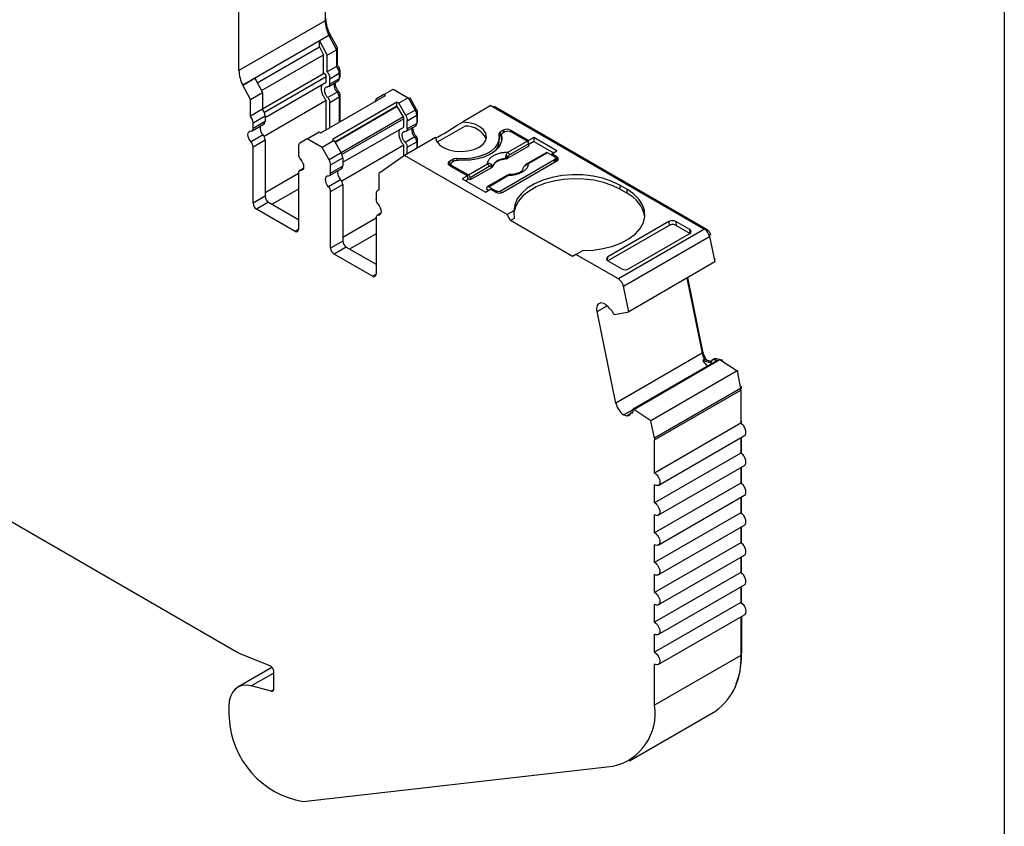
# Model space of a CAD drawing. Header units: millimetres. Extents: x 6 to 273, y 6 to 210.
# Tile 7 of 8: x 233 to 273, y 144 to 177. Entities that reach past the tile are written whole.
import ezdxf

# ---------------------------------------------------------------- set-up
doc = ezdxf.new("R2010")
doc.units = ezdxf.units.MM
doc.linetypes.add('SLD-Solid', pattern=[0])
doc.layers.add('TEXT', color=140, linetype='SLD-Solid', lineweight=25)

msp = doc.modelspace()

# ---------------------------------------------------------------- linework, layer by layer
for p, q in [((245.169, 181.965), (245.169, 176.639)), ((241.634, 174.598), (241.634, 179.924)), ((245.169, 176.639), (241.634, 174.598)), ((245.327, 176.033), (241.792, 173.992)), ((245.327, 176.031), (244.938, 175.806)), ((245.362, 176.107), (245.307, 176.075)), ((245.309, 176.071), (245.362, 176.101)), ((245.327, 176.031), (245.327, 176.033)), ((245.327, 176.031), (245.641, 175.448)), ((245.362, 176.101), (245.362, 176.107)), ((245.677, 175.519), (245.362, 176.101)), ((242.387, 174.09), (244.938, 175.563)), ((244.938, 175.563), (244.938, 175.806)), ((244.938, 175.806), (245.252, 175.224)), ((244.938, 175.563), (245.111, 175.242)), ((245.252, 175.224), (245.641, 175.448)), ((245.621, 175.486), (245.677, 175.519)), ((245.641, 175.448), (245.641, 174.763)), ((245.677, 174.809), (245.677, 175.519)), ((242.559, 173.769), (245.111, 175.242)), ((245.111, 174.473), (245.111, 175.242)), ((245.252, 174.538), (245.252, 175.224)), ((245.641, 174.763), (245.252, 174.538)), ((245.641, 174.789), (245.677, 174.809)), ((241.792, 173.99), (242.287, 174.276)), ((242.287, 174.276), (242.601, 173.693)), ((242.601, 173.024), (245.111, 174.473)), ((245.221, 174.342), (242.68, 172.875)), ((245.221, 174.114), (245.221, 174.342)), ((245.362, 174.26), (245.751, 174.485)), ((245.362, 174.033), (245.362, 174.26)), ((245.751, 174.257), (245.362, 174.033)), ((245.742, 174.561), (245.787, 174.587)), ((245.751, 174.485), (245.751, 174.257)), ((245.751, 174.339), (245.787, 174.359)), ((245.751, 174.305), (245.766, 174.313)), ((245.787, 174.359), (245.787, 174.587)), ((241.792, 173.992), (241.792, 173.99)), ((242.106, 173.407), (241.792, 173.99)), ((242.711, 172.665), (245.221, 174.114)), ((245.321, 173.941), (245.71, 174.165)), ((247.578, 173.604), (247.967, 173.829)), ((247.967, 173.829), (248.58, 173.475)), ((248.067, 173.771), (248.102, 173.792)), ((242.106, 173.407), (242.601, 173.693)), ((242.106, 172.722), (242.106, 173.407)), ((242.601, 173.693), (242.601, 173.008)), ((244.997, 172.033), (247.648, 173.564)), ((245.667, 173.707), (245.278, 173.483)), ((245.362, 173.284), (245.751, 173.509)), ((245.744, 173.71), (245.69, 173.679)), ((245.739, 173.583), (245.787, 173.611)), ((245.751, 173.509), (245.751, 172.468)), ((245.787, 172.489), (245.787, 173.611)), ((247.578, 173.604), (247.286, 173.436)), ((247.648, 173.564), (247.578, 173.604)), ((248.58, 173.475), (248.191, 173.25)), ((248.58, 173.475), (248.871, 172.97)), ((248.601, 173.439), (248.657, 173.471)), ((248.927, 173.002), (248.657, 173.471)), ((242.601, 173.008), (242.106, 172.722)), ((245.221, 173.366), (242.669, 171.893)), ((245.221, 172.162), (245.221, 173.366)), ((245.362, 172.244), (245.362, 173.284)), ((248.12, 173.291), (245.469, 171.76)), ((248.12, 173.128), (245.575, 171.658)), ((248.132, 173.121), (245.581, 171.648)), ((248.12, 173.128), (248.12, 173.291)), ((248.191, 173.25), (248.12, 173.291)), ((248.132, 173.121), (248.12, 173.128)), ((248.382, 172.688), (248.132, 173.121)), ((248.482, 172.746), (248.191, 173.25)), ((248.871, 172.97), (248.927, 173.002)), ((251.967, 173.153), (250.806, 172.482)), ((251.967, 173.153), (260.748, 168.083)), ((252.069, 173.094), (252.104, 173.114)), ((260.854, 168.063), (252.104, 173.114)), ((242.216, 172.444), (242.711, 172.729)), ((242.711, 172.729), (242.711, 172.502)), ((248.382, 172.688), (245.831, 171.215)), ((248.403, 172.618), (245.862, 171.151)), ((248.403, 172.277), (248.403, 172.618)), ((248.871, 172.97), (248.482, 172.746)), ((248.544, 172.536), (248.933, 172.761)), ((248.924, 172.837), (248.969, 172.863)), ((248.933, 172.761), (248.933, 172.42)), ((248.969, 172.522), (248.969, 172.863)), ((242.174, 172.124), (242.669, 172.41)), ((242.711, 172.502), (242.216, 172.216)), ((242.216, 172.216), (242.216, 172.444)), ((245.893, 170.828), (248.403, 172.277)), ((248.503, 172.104), (248.892, 172.329)), ((248.544, 172.196), (248.544, 172.536)), ((248.933, 172.42), (248.544, 172.196)), ((248.933, 172.502), (248.969, 172.522)), ((248.933, 172.468), (248.948, 172.476)), ((250.919, 172.312), (249.773, 171.65)), ((242.626, 171.952), (242.131, 171.666)), ((244.431, 171.788), (244.14, 171.62)), ((244.431, 171.788), (244.926, 172.074)), ((245.044, 171.434), (244.431, 171.788)), ((244.926, 172.074), (244.997, 172.033)), ((249.699, 171.843), (248.431, 171.112)), ((248.849, 171.87), (248.46, 171.646)), ((248.926, 171.873), (248.872, 171.842)), ((248.921, 171.746), (248.969, 171.774)), ((248.969, 171.422), (248.969, 171.774)), ((252.318, 171.673), (252.318, 171.836)), ((252.497, 172.153), (252.356, 172.071)), ((252.356, 172.071), (252.356, 171.908)), ((252.405, 171.936), (252.356, 171.908)), ((252.403, 171.948), (252.403, 171.785)), ((252.405, 171.769), (252.405, 171.932)), ((252.568, 172.091), (252.462, 172.03)), ((252.497, 172.153), (252.497, 172.05)), ((253.525, 171.722), (252.78, 172.153)), ((252.78, 172.153), (252.78, 172.091)), ((253.458, 171.7), (252.78, 172.091)), ((253.737, 171.845), (253.525, 171.722)), ((254.686, 171.297), (253.737, 171.845)), ((253.737, 171.845), (253.737, 171.681)), ((242.216, 171.468), (242.711, 171.753)), ((242.216, 169.147), (242.216, 171.468)), ((242.711, 171.753), (242.711, 169.433)), ((244.078, 171.482), (244.078, 171.141)), ((245.539, 171.72), (245.044, 171.434)), ((245.336, 170.929), (245.044, 171.434)), ((245.469, 171.76), (245.539, 171.72)), ((245.539, 171.72), (245.831, 171.215)), ((248.403, 171.529), (245.851, 170.056)), ((248.403, 171.092), (248.403, 171.529)), ((248.544, 171.447), (248.933, 171.672)), ((248.544, 171.177), (248.544, 171.447)), ((248.933, 171.672), (248.933, 171.401)), ((253.535, 171.492), (252.67, 170.993)), ((252.671, 171.246), (253.458, 171.7)), ((253.528, 171.585), (252.741, 171.13)), ((253.525, 171.598), (253.525, 171.722)), ((253.535, 171.492), (253.528, 171.585)), ((253.737, 171.681), (253.53, 171.562)), ((253.737, 171.681), (254.544, 171.216)), ((245.831, 171.215), (245.336, 170.929)), ((245.398, 170.72), (245.893, 171.006)), ((245.893, 171.006), (245.893, 170.665)), ((248.431, 171.112), (247.37, 170.368)), ((252.639, 168.683), (248.431, 171.112)), ((250.584, 170.981), (250.584, 170.918)), ((252.563, 170.976), (252.564, 170.961)), ((252.67, 170.993), (252.666, 171.058)), ((254.244, 171.222), (253.457, 170.768)), ((254.294, 171.217), (253.507, 170.763)), ((254.583, 171.05), (254.294, 171.217)), ((254.474, 171.175), (254.686, 171.297)), ((254.689, 171.05), (254.474, 171.175)), ((254.474, 171.175), (254.474, 171.114)), ((254.627, 170.851), (254.627, 170.989)), ((254.689, 170.887), (254.689, 171.05)), ((244.28, 170.578), (244.119, 170.484)), ((244.162, 170.494), (244.272, 170.557)), ((245.356, 170.288), (245.851, 170.573)), ((245.398, 170.379), (245.398, 170.72)), ((245.893, 170.665), (245.398, 170.379)), ((250.411, 170.948), (250.27, 170.867)), ((250.27, 170.867), (250.27, 170.703)), ((250.332, 170.739), (250.27, 170.703)), ((250.27, 170.703), (251.015, 170.273)), ((250.332, 170.765), (250.332, 170.668)), ((250.482, 170.887), (250.376, 170.826)), ((250.376, 170.703), (251.054, 170.312)), ((250.376, 170.642), (250.376, 170.703)), ((250.411, 170.948), (250.411, 170.846)), ((251.054, 170.312), (251.841, 170.767)), ((251.911, 170.651), (251.124, 170.197)), ((251.996, 170.604), (251.131, 170.104)), ((251.996, 170.604), (251.99, 170.667)), ((252.051, 170.665), (252.05, 170.68)), ((254.583, 170.928), (252.391, 169.663)), ((252.462, 169.601), (254.689, 170.887)), ((254.583, 170.826), (254.583, 170.928)), ((254.689, 170.887), (254.627, 170.923)), ((242.711, 169.596), (244.078, 170.385)), ((244.078, 170.393), (244.078, 168.073)), ((247.37, 170.368), (247.37, 169.683)), ((251.015, 170.273), (250.803, 170.151)), ((250.803, 170.151), (251.751, 169.603)), ((251.015, 170.273), (251.015, 170.11)), ((251.131, 170.104), (251.015, 170.171)), ((251.124, 170.197), (251.131, 170.104)), ((252.627, 170.289), (251.84, 169.834)), ((251.89, 169.829), (252.677, 170.284)), ((245.808, 170.115), (245.313, 169.829)), ((245.398, 169.631), (245.893, 169.916)), ((245.893, 169.916), (245.893, 167.596)), ((251.015, 170.11), (250.944, 170.069)), ((251.813, 169.71), (251.82, 169.795)), ((251.89, 169.829), (252.179, 169.663)), ((257.553, 169.724), (257.27, 169.887)), ((257.27, 169.887), (257.27, 169.724)), ((242.711, 169.433), (242.216, 169.147)), ((244.078, 169.732), (242.994, 169.106)), ((245.398, 167.31), (245.398, 169.631)), ((247.26, 169.532), (247.26, 169.304)), ((247.37, 169.697), (247.322, 169.669)), ((251.751, 169.603), (251.963, 169.726)), ((251.875, 169.675), (251.813, 169.71)), ((251.963, 169.726), (252.179, 169.601)), ((252.179, 169.663), (252.179, 169.601)), ((252.391, 169.576), (252.391, 169.663)), ((257.553, 169.56), (257.27, 169.724)), ((257.553, 169.724), (257.553, 169.56)), ((242.852, 169.188), (242.357, 168.902)), ((242.852, 169.188), (244.078, 168.481)), ((243.936, 167.991), (242.357, 168.902)), ((245.893, 167.759), (247.26, 168.548)), ((247.26, 168.556), (247.26, 166.236)), ((247.462, 168.741), (247.301, 168.648)), ((247.344, 168.657), (247.454, 168.72)), ((252.917, 168.844), (252.639, 168.683)), ((252.78, 168.438), (252.639, 168.683)), ((252.932, 168.525), (252.78, 168.438)), ((255.326, 166.968), (252.78, 168.438)), ((259.297, 168.241), (256.775, 166.785)), ((259.285, 168.397), (256.776, 166.948)), ((259.285, 168.397), (259.297, 168.241)), ((260.14, 168.067), (259.568, 168.397)), ((259.568, 168.397), (259.581, 168.241)), ((259.581, 168.241), (260.152, 167.911)), ((244.078, 168.072), (243.936, 167.991)), ((247.26, 167.895), (246.176, 167.269)), ((260.748, 168.083), (257.213, 166.042)), ((257.418, 165.742), (260.953, 167.783)), ((257.63, 166.455), (260.139, 167.903)), ((260.152, 167.912), (260.14, 168.067)), ((260.81, 168.037), (260.854, 168.063)), ((260.94, 167.833), (260.991, 167.863)), ((260.953, 167.783), (261.166, 166.741)), ((260.998, 167.83), (260.991, 167.863)), ((245.893, 167.596), (245.398, 167.31)), ((246.034, 167.351), (245.539, 167.065)), ((246.034, 167.351), (247.26, 166.644)), ((247.118, 166.154), (245.539, 167.065)), ((255.467, 167.05), (255.326, 166.968)), ((255.467, 167.05), (255.745, 167.211)), ((257.213, 166.042), (255.467, 167.05)), ((256.764, 166.791), (256.776, 166.948)), ((256.775, 166.785), (257.347, 166.455)), ((261.166, 166.741), (257.631, 164.7)), ((261.143, 166.857), (261.191, 166.884)), ((247.26, 166.236), (247.118, 166.154)), ((257.631, 164.7), (257.418, 165.742)), ((260.012, 166.075), (260.642, 162.993)), ((260.68, 163.073), (260.06, 166.102)), ((256.338, 164.708), (256.746, 164.944)), ((256.608, 165.038), (256.487, 165.07)), ((257.107, 160.952), (256.338, 164.708)), ((256.915, 164.786), (256.865, 164.799)), ((257.045, 164.582), (257.004, 164.593)), ((257.045, 164.582), (257.631, 164.7)), ((260.642, 162.993), (257.107, 160.952)), ((260.632, 163.045), (260.68, 163.073)), ((261.264, 162.704), (257.799, 160.703)), ((257.841, 160.692), (261.376, 162.733)), ((260.749, 162.732), (260.678, 162.691)), ((260.678, 162.691), (260.978, 162.611)), ((260.749, 162.732), (261.049, 162.652)), ((260.839, 162.713), (260.833, 162.709)), ((261.035, 162.66), (260.839, 162.713)), ((260.978, 162.611), (261.028, 162.639)), ((261.15, 162.765), (261.08, 162.724)), ((261.233, 162.772), (261.162, 162.731)), ((261.162, 162.731), (261.264, 162.704)), ((261.335, 162.744), (261.233, 162.772)), ((261.376, 162.733), (261.335, 162.744)), ((261.459, 162.716), (261.357, 162.744)), ((261.376, 162.733), (262.08, 162.27)), ((261.449, 162.685), (261.489, 162.708)), ((261.489, 162.708), (261.459, 162.716)), ((262.08, 162.27), (258.545, 160.229)), ((262.08, 162.27), (262.227, 161.554)), ((262.083, 162.258), (262.131, 162.286)), ((262.227, 161.554), (258.691, 159.513)), ((258.698, 159.445), (262.234, 161.486)), ((262.216, 161.605), (262.264, 161.633)), ((262.225, 161.563), (262.269, 161.588)), ((262.234, 161.486), (262.234, 160.122)), ((262.269, 161.54), (262.269, 161.588)), ((257.8, 160.678), (257.429, 160.464)), ((257.429, 160.464), (257.55, 160.432)), ((257.55, 160.432), (257.698, 160.517)), ((257.796, 160.597), (257.715, 160.55)), ((257.734, 160.552), (257.794, 160.587)), ((257.734, 160.552), (257.784, 160.539)), ((257.799, 160.703), (257.841, 160.692)), ((258.545, 160.229), (257.841, 160.692)), ((258.691, 159.513), (258.545, 160.229)), ((262.234, 160.122), (258.698, 158.081)), ((262.234, 160.203), (262.269, 160.224)), ((262.269, 160.093), (262.269, 160.224)), ((258.698, 158.081), (258.698, 159.445)), ((258.848, 157.576), (262.384, 159.617)), ((262.234, 159.53), (262.234, 158.897)), ((262.269, 158.868), (262.269, 159.551)), ((262.234, 158.897), (258.698, 156.856)), ((258.848, 156.351), (262.384, 158.392)), ((262.234, 158.305), (262.234, 157.672)), ((262.269, 157.644), (262.269, 158.326)), ((262.234, 157.672), (258.698, 155.631)), ((258.698, 156.856), (258.698, 157.591)), ((258.848, 155.126), (262.384, 157.167)), ((262.234, 157.081), (262.234, 156.447)), ((262.269, 156.419), (262.269, 157.101)), ((231.456, 156.57), (241.589, 150.721)), ((262.234, 156.447), (258.698, 154.406)), ((258.698, 155.631), (258.698, 156.366)), ((258.848, 153.901), (262.384, 155.942)), ((262.234, 155.856), (262.234, 155.222)), ((262.269, 155.194), (262.269, 155.876)), ((262.234, 155.222), (258.698, 153.181)), ((258.698, 154.406), (258.698, 155.141)), ((258.848, 152.677), (262.384, 154.718)), ((262.234, 154.631), (262.234, 153.998)), ((262.269, 153.969), (262.269, 154.651)), ((262.234, 153.998), (258.698, 151.957)), ((258.698, 153.181), (258.698, 153.916)), ((258.848, 151.452), (262.384, 153.493)), ((262.234, 153.406), (262.234, 152.773)), ((262.269, 152.744), (262.269, 153.427)), ((262.234, 152.773), (258.698, 150.732)), ((258.698, 151.957), (258.698, 152.691)), ((258.848, 150.227), (262.384, 152.268)), ((262.234, 152.181), (262.234, 150.6)), ((262.269, 152.202), (262.269, 150.702)), ((258.698, 150.732), (258.698, 151.467)), ((241.694, 150.669), (242.895, 150.184)), ((262.234, 150.6), (258.698, 148.559)), ((262.269, 150.702), (262.234, 150.682)), ((242.989, 150.106), (241.582, 149.294)), ((258.698, 148.559), (258.698, 150.242)), ((242.138, 149.344), (243.057, 149.874)), ((243.057, 149.929), (243.057, 149.223)), ((242.952, 149.126), (242.138, 149.344)), ((243.051, 149.182), (242.952, 149.126)), ((241.219, 148.491), (241.219, 148.246)), ((257.663, 146.27), (261.198, 148.311)), ((244.272, 144.604), (256.978, 146.049))]:
    msp.add_line(p, q)
at = {"flags": 128}
for points in [[(249.699, 171.843), (249.748, 171.691), (249.861, 171.551), (250.033, 171.433), (250.25, 171.343), (250.5, 171.288), (250.767, 171.271), (251.031, 171.293), (251.278, 171.354), (251.49, 171.448), (251.653, 171.571), (251.758, 171.713), (251.797, 171.866), (251.768, 172.019), (251.672, 172.164), (251.517, 172.289), (251.311, 172.388), (251.069, 172.454), (250.806, 172.482)], [(242.131, 171.666), (242.079, 171.734), (242.038, 171.81), (242.013, 171.889), (242.004, 171.964), (242.013, 172.029), (242.038, 172.078), (242.079, 172.108), (242.131, 172.115)], [(252.299, 171.971), (252.316, 171.79), (252.267, 171.612), (252.154, 171.443), (251.983, 171.291), (251.762, 171.163), (251.499, 171.065), (251.206, 171), (250.897, 170.971), (250.584, 170.981)], [(244.162, 170.943), (244.214, 170.875), (244.255, 170.799), (244.281, 170.72), (244.29, 170.645), (244.281, 170.58), (244.255, 170.53), (244.214, 170.501), (244.162, 170.494)], [(245.313, 169.829), (245.261, 169.897), (245.22, 169.973), (245.195, 170.052), (245.186, 170.127), (245.195, 170.192), (245.22, 170.242), (245.261, 170.271), (245.313, 170.278)], [(257.27, 169.887), (256.942, 170.047), (256.573, 170.173), (256.172, 170.261), (255.751, 170.309), (255.322, 170.316), (254.898, 170.281), (254.489, 170.206), (254.108, 170.092), (253.766, 169.943), (253.471, 169.763), (253.234, 169.556), (253.059, 169.33), (252.952, 169.09), (252.917, 168.844)], [(257.27, 169.724), (256.951, 169.88), (256.592, 170.004), (256.203, 170.092), (255.794, 170.143), (255.376, 170.154), (254.961, 170.126), (254.559, 170.058), (254.181, 169.954), (253.839, 169.816), (253.54, 169.647), (253.293, 169.452), (253.104, 169.236), (252.979, 169.006), (252.921, 168.767), (252.919, 168.738)], [(255.745, 167.211), (256.173, 167.231), (256.589, 167.293), (256.98, 167.393), (257.337, 167.531), (257.649, 167.701), (257.908, 167.898), (258.105, 168.118), (258.236, 168.354), (258.296, 168.599), (258.284, 168.847), (258.2, 169.09), (258.048, 169.321), (257.83, 169.535), (257.553, 169.724)], [(247.344, 169.106), (247.396, 169.038), (247.437, 168.962), (247.463, 168.883), (247.472, 168.808), (247.463, 168.743), (247.437, 168.694), (247.396, 168.664), (247.344, 168.657)], [(256.338, 164.708), (256.328, 164.777), (256.327, 164.842), (256.334, 164.901), (256.35, 164.953), (256.373, 164.997), (256.405, 165.032), (256.443, 165.056), (256.487, 165.07)], [(262.234, 152.773), (262.315, 152.707), (262.384, 152.614), (262.43, 152.508), (262.446, 152.405), (262.43, 152.321), (262.384, 152.268), (262.384, 152.268)], [(258.698, 150.732), (258.78, 150.666), (258.848, 150.573), (258.894, 150.467), (258.911, 150.364), (258.894, 150.28), (258.848, 150.227), (258.78, 150.214), (258.698, 150.242)], [(242.138, 149.344), (241.947, 149.375), (241.77, 149.364), (241.611, 149.31), (241.475, 149.215), (241.365, 149.082), (241.285, 148.913), (241.235, 148.715), (241.219, 148.491)]]:
    msp.add_lwpolyline(points, dxfattribs=at)
for centre, radius, start, end in [((246.561, 176.678), 1.392, 181.6276, 207.6195), ((243.025, 174.637), 1.392, 181.6277, 207.6194), ((245.29, 174.463), 0.462, 2.6816, 40.4811), ((245.652, 174.247), 0.0995, 305.3061, 6.0062), ((245.936, 173.996), 0.395, 168.7921, 226.9559), ((245.44, 173.493), 0.311, 2.826, 43.4312), ((242.249, 172.708), 0.462, 2.6816, 40.4811), ((241.754, 172.422), 0.462, 2.6816, 40.4811), ((248.501, 172.746), 0.433, 1.9565, 31.1437), ((242.132, 172.201), 0.0853, 269.3918, 10.3652), ((242.895, 172.24), 0.395, 168.7921, 226.956), ((242.612, 172.491), 0.0995, 305.3061, 6.006), ((249.118, 172.159), 0.395, 168.7921, 226.9559), ((248.834, 172.41), 0.0995, 305.3058, 6.0064), ((250.947, 171.371), 0.941, 26.8065, 91.7504), ((252.639, 171.88), 0.307, 62.6097, 117.3903), ((242.4, 171.738), 0.311, 2.8262, 43.4311), ((248.622, 171.656), 0.311, 2.8261, 43.4312), ((252.39, 171.986), 0.0919, 112.1145, 189.0941), ((252.425, 171.783), 0.142, 119.0446, 139.603), ((241.905, 171.452), 0.311, 2.8261, 43.4314), ((244.228, 171.497), 0.151, 125.6981, 185.6204), ((251.747, 171.682), 0.571, 319.1391, 359.0469), ((244.388, 171.157), 0.311, 182.8263, 223.4312), ((245.46, 170.991), 0.433, 1.9565, 31.1437), ((250.551, 170.682), 0.301, 83.6694, 117.5975), ((252.551, 170.403), 0.573, 88.8448, 151.1498), ((252.344, 170.675), 0.5, 49.8822, 58.7426), ((252.586, 171.115), 0.155, 5.689, 57.1991), ((254.658, 170.969), 0.0873, 290.7834, 69.2166), ((244.965, 170.705), 0.433, 1.9565, 31.1438), ((245.794, 170.654), 0.0995, 305.306, 6.0062), ((250.301, 170.785), 0.0873, 110.7834, 249.2166), ((251.757, 170.636), 0.155, 5.689, 57.1991), ((251.881, 170.714), 0.118, 336.668, 18.1748), ((253.35, 170.664), 0.00686, 52.5203, 103.5056), ((253.478, 170.722), 0.0497, 54.016, 114.6959), ((244.161, 170.408), 0.0853, 89.3919, 190.3656), ((245.314, 170.364), 0.0853, 269.3919, 10.3655), ((246.077, 170.404), 0.395, 168.7921, 226.9559), ((252.648, 170.243), 0.0498, 54.0182, 114.6714), ((245.087, 169.615), 0.311, 2.8262, 43.4312), ((245.582, 169.901), 0.311, 2.8262, 43.4312), ((243.018, 169.447), 0.307, 182.6056, 237.3945), ((247.389, 169.554), 0.131, 98.3858, 189.5015), ((252.32, 169.874), 0.307, 242.6097, 297.3903), ((256.991, 168.358), 1.327, 10.5524, 64.9631), ((242.523, 169.161), 0.307, 182.6057, 237.3945), ((247.57, 169.32), 0.311, 182.8262, 223.4312), ((247.343, 168.571), 0.0853, 89.3918, 190.3653), ((243.991, 168.059), 0.0873, 230.7969, 9.2139), ((260.493, 167.689), 0.47, 11.6277, 57.0662), ((246.2, 167.61), 0.307, 182.6055, 237.3946), ((245.705, 167.324), 0.307, 182.6055, 237.3946), ((247.173, 166.222), 0.0873, 230.7971, 9.2142), ((256.957, 165.648), 0.47, 11.6278, 57.0661), ((261.431, 163.163), 0.807, 192.1609, 212.3128), ((261.31, 163.074), 0.738, 211.2207, 233.7985), ((261.2, 162.671), 0.106, 72.2508, 117.9623), ((257.883, 161.115), 0.794, 191.8185, 235.1115), ((242.011, 151.446), 0.839, 239.8498, 247.8278), ((259.665, 150.383), 2.578, 306.4912, 4.8209), ((256.493, 148.226), 2.23, 282.5615, 8.6014), ((243.046, 148.249), 1.827, 180.1073, 186.5483), ((244.888, 148.213), 3.662, 182.6985, 260.3164)]:
    msp.add_arc(centre, radius, start, end)
for centre, major_axis, ratio, start_param, end_param in [((250.747, 172.509), (1.05, 0.672), 0.043548, 3.181704, 4.740184), ((255.467, 167.376), (-1.803, 3.123), 0.577335, 0.787087, 0.89248), ((259.426, 168.315), (0.2, 0.001), 0.577279, 0.781586, 2.352382), ((259.439, 168.159), (0.2, 0.001), 0.577279, 0.781586, 2.352383), ((259.998, 167.985), (0.2, 0.001), 0.577279, 5.493975, 7.064772), ((256.917, 166.867), (0.2, 0.001), 0.577279, 2.352383, 3.923179), ((257.489, 166.537), (0.2, 0.001), 0.577279, 3.923179, 5.493975)]:
    msp.add_ellipse(centre, major_axis=major_axis, ratio=ratio, start_param=start_param, end_param=end_param)
for points, knots in [([(245.362, 176.107), (245.35, 176.133), (245.326, 176.187), (245.294, 176.268), (245.267, 176.35), (245.237, 176.458), (245.21, 176.592), (245.206, 176.691), (245.204, 176.741)], [0, 0, 0, 0, 0.124911, 0.249364, 0.374182, 0.500184, 0.74937, 1, 1, 1, 1]), ([(245.787, 174.587), (245.787, 174.623), (245.776, 174.666), (245.736, 174.747), (245.708, 174.783), (245.677, 174.809)], [0, 0, 0, 0, 0.5, 0.5, 1, 1, 1, 1]), ([(245.221, 174.342), (245.221, 174.371), (245.206, 174.409), (245.161, 174.462), (245.132, 174.477), (245.111, 174.473)], [0, 0, 0, 0, 0.5, 0.5, 1, 1, 1, 1]), ([(245.252, 174.538), (245.286, 174.498), (245.314, 174.451), (245.352, 174.353), (245.362, 174.304), (245.362, 174.26)], [0, 0, 0, 0, 0.5, 0.5, 1, 1, 1, 1]), ([(245.766, 174.314), (245.769, 174.316), (245.777, 174.321), (245.785, 174.337), (245.786, 174.352), (245.787, 174.359)], [0, 0, 0, 0, 0.2622203, 0.6311102, 1, 1, 1, 1]), ([(245.046, 174.013), (245.038, 174), (245.014, 173.96), (245.005, 173.864), (245.019, 173.739), (245.063, 173.605), (245.131, 173.474), (245.191, 173.402), (245.221, 173.366)], [0, 0, 0, 0, 0.093688, 0.274951, 0.456213, 0.637475, 0.818738, 1, 1, 1, 1]), ([(245.278, 173.483), (245.265, 173.497), (245.241, 173.525), (245.21, 173.574), (245.18, 173.634), (245.156, 173.706), (245.148, 173.782), (245.156, 173.848), (245.183, 173.898), (245.223, 173.93), (245.259, 173.931), (245.278, 173.932)], [0, 0, 0, 0, 0.08328, 0.165662, 0.250294, 0.373781, 0.500178, 0.623657, 0.750052, 0.874275, 1, 1, 1, 1]), ([(245.577, 174.089), (245.579, 174.062), (245.583, 174.002), (245.618, 173.901), (245.672, 173.797), (245.72, 173.739), (245.744, 173.71)], [0, 0, 0, 0, 0.2131638, 0.4754425, 0.7377213, 1, 1, 1, 1]), ([(247.286, 173.436), (247.28, 173.432), (247.267, 173.423), (247.252, 173.405), (247.238, 173.38), (247.226, 173.346), (247.225, 173.314), (247.224, 173.299)], [0, 0, 0, 0, 0.166556, 0.332331, 0.500193, 0.749367, 1, 1, 1, 1]), ([(248.228, 172.176), (248.22, 172.163), (248.196, 172.123), (248.187, 172.027), (248.201, 171.902), (248.245, 171.768), (248.313, 171.638), (248.373, 171.565), (248.403, 171.529)], [0, 0, 0, 0, 0.0936888, 0.274951, 0.4562133, 0.6374755, 0.8187378, 1, 1, 1, 1]), ([(248.757, 172.275), (248.757, 172.274), (248.753, 172.243), (248.766, 172.17), (248.799, 172.065), (248.854, 171.96), (248.902, 171.902), (248.926, 171.873)], [0, 0, 0, 0, 0.013351, 0.260014, 0.506676, 0.753338, 1, 1, 1, 1]), ([(248.948, 172.477), (248.951, 172.479), (248.959, 172.484), (248.967, 172.5), (248.968, 172.515), (248.969, 172.522)], [0, 0, 0, 0, 0.262221, 0.63111, 1, 1, 1, 1]), ([(248.46, 171.646), (248.447, 171.66), (248.423, 171.688), (248.392, 171.737), (248.362, 171.797), (248.338, 171.869), (248.33, 171.945), (248.338, 172.012), (248.365, 172.061), (248.405, 172.093), (248.441, 172.094), (248.46, 172.095)], [0, 0, 0, 0, 0.0832795, 0.1656625, 0.2502941, 0.3737808, 0.5001782, 0.6236571, 0.7500515, 0.8742751, 1, 1, 1, 1]), ([(252.405, 171.932), (252.41, 171.909), (252.42, 171.863), (252.423, 171.794), (252.417, 171.725), (252.401, 171.657), (252.377, 171.589), (252.321, 171.479), (252.202, 171.331), (251.976, 171.167), (251.694, 171.037), (251.401, 170.959), (251.13, 170.92), (250.89, 170.906), (250.732, 170.915), (250.652, 170.92)], [0, 0, 0, 0, 0.042112, 0.083729, 0.125101, 0.166484, 0.208132, 0.250294, 0.375098, 0.50009, 0.624895, 0.749887, 0.833557, 0.916248, 1, 1, 1, 1]), ([(252.462, 172.03), (252.452, 172.023), (252.431, 172.01), (252.412, 171.985), (252.402, 171.959), (252.404, 171.941), (252.405, 171.932)], [0, 0, 0, 0, 0.249233, 0.499959, 0.749241, 1, 1, 1, 1]), ([(252.568, 172.091), (252.596, 172.107), (252.635, 172.117), (252.713, 172.117), (252.752, 172.107), (252.78, 172.091)], [0, 0, 0, 0, 0.5, 0.5, 1, 1, 1, 1]), ([(253.528, 171.585), (253.527, 171.606), (253.518, 171.63), (253.493, 171.672), (253.475, 171.69), (253.458, 171.7)], [0, 0, 0, 0, 0.5, 0.5, 1, 1, 1, 1]), ([(251.841, 170.767), (251.841, 170.782), (251.843, 170.812), (251.855, 170.856), (251.873, 170.9), (251.909, 170.959), (251.973, 171.031), (252.081, 171.107), (252.212, 171.169), (252.359, 171.213), (252.514, 171.241), (252.618, 171.244), (252.671, 171.246)], [0, 0, 0, 0, 0.06027, 0.120056, 0.179893, 0.240314, 0.370015, 0.500128, 0.629829, 0.759943, 0.879871, 1, 1, 1, 1]), ([(252.564, 170.961), (252.538, 170.958), (252.488, 170.952), (252.416, 170.936), (252.348, 170.916), (252.284, 170.89), (252.221, 170.858), (252.161, 170.817), (252.11, 170.769), (252.071, 170.718), (252.058, 170.683), (252.051, 170.665)], [0, 0, 0, 0, 0.101069, 0.200103, 0.298615, 0.398141, 0.500173, 0.626627, 0.756016, 0.877292, 1, 1, 1, 1]), ([(252.563, 170.976), (252.568, 170.988), (252.577, 171.011), (252.588, 171.045), (252.597, 171.076), (252.601, 171.094), (252.604, 171.103)], [0, 0, 0, 0, 0.306881, 0.575882, 0.806979, 1, 1, 1, 1]), ([(252.666, 171.058), (252.655, 171.046), (252.624, 171.015), (252.586, 170.991), (252.563, 170.976)], [0, 0, 0, 0, 0.389276, 1, 1, 1, 1]), ([(252.67, 170.993), (252.66, 170.988), (252.639, 170.977), (252.603, 170.966), (252.577, 170.963), (252.564, 170.961)], [0, 0, 0, 0, 0.335719, 0.664281, 1, 1, 1, 1]), ([(252.604, 171.103), (252.607, 171.116), (252.615, 171.145), (252.631, 171.184), (252.65, 171.22), (252.664, 171.237), (252.671, 171.246)], [0, 0, 0, 0, 0.220475, 0.499075, 0.748119, 1, 1, 1, 1]), ([(252.741, 171.13), (252.727, 171.121), (252.699, 171.103), (252.677, 171.073), (252.666, 171.058)], [0, 0, 0, 0, 0.521485, 1, 1, 1, 1]), ([(254.294, 171.217), (254.286, 171.221), (254.269, 171.228), (254.251, 171.228), (254.245, 171.222), (254.245, 171.221)], [0, 0, 0, 0, 0.472475, 0.944949, 1, 1, 1, 1]), ([(254.583, 171.05), (254.611, 171.034), (254.627, 171.012), (254.627, 170.966), (254.611, 170.944), (254.583, 170.928)], [0, 0, 0, 0, 0.5, 0.5, 1, 1, 1, 1]), ([(250.376, 170.703), (250.348, 170.719), (250.332, 170.742), (250.332, 170.787), (250.348, 170.81), (250.376, 170.826)], [0, 0, 0, 0, 0.5, 0.5, 1, 1, 1, 1]), ([(251.99, 170.667), (251.982, 170.669), (251.967, 170.672), (251.939, 170.666), (251.921, 170.656), (251.911, 170.651)], [0, 0, 0, 0, 0.317222, 0.645084, 1, 1, 1, 1]), ([(252.05, 170.68), (252.046, 170.678), (252.039, 170.675), (252.023, 170.672), (252.006, 170.669), (251.995, 170.668), (251.99, 170.667)], [0, 0, 0, 0, 0.332097, 0.61117, 0.833934, 1, 1, 1, 1]), ([(252.051, 170.665), (252.048, 170.657), (252.042, 170.642), (252.023, 170.621), (252.005, 170.61), (251.996, 170.604)], [0, 0, 0, 0, 0.3357194, 0.6642806, 1, 1, 1, 1]), ([(253.507, 170.763), (253.506, 170.748), (253.505, 170.718), (253.493, 170.673), (253.475, 170.629), (253.439, 170.57), (253.375, 170.498), (253.267, 170.422), (253.136, 170.36), (252.988, 170.316), (252.834, 170.289), (252.73, 170.285), (252.677, 170.284)], [0, 0, 0, 0, 0.06027, 0.120056, 0.179893, 0.240314, 0.370015, 0.500128, 0.629829, 0.759943, 0.879871, 1, 1, 1, 1]), ([(253.457, 170.768), (253.436, 170.754), (253.397, 170.728), (253.363, 170.689), (253.349, 170.671)], [0, 0, 0, 0, 0.553024, 1, 1, 1, 1]), ([(251.054, 170.312), (251.071, 170.302), (251.088, 170.284), (251.114, 170.242), (251.122, 170.218), (251.124, 170.197)], [0, 0, 0, 0, 0.5, 0.5, 1, 1, 1, 1]), ([(252.731, 170.322), (252.714, 170.32), (252.68, 170.316), (252.645, 170.297), (252.627, 170.289)], [0, 0, 0, 0, 0.512278, 1, 1, 1, 1]), ([(252.677, 170.284), (252.691, 170.298), (252.711, 170.318), (252.725, 170.32), (252.73, 170.321)], [0, 0, 0, 0, 0.682117, 1, 1, 1, 1]), ([(252.73, 170.321), (252.731, 170.321), (252.737, 170.323), (252.741, 170.32), (252.744, 170.317)], [0, 0, 0, 0, 0.17328, 1, 1, 1, 1]), ([(253.293, 170.536), (253.272, 170.507), (253.23, 170.448), (253.089, 170.378), (252.921, 170.332), (252.793, 170.327), (252.739, 170.325)], [0, 0, 0, 0, 0.261846, 0.528245, 0.802184, 1, 1, 1, 1]), ([(251.82, 169.795), (251.821, 169.815), (251.83, 169.829), (251.855, 169.842), (251.873, 169.839), (251.89, 169.829)], [0, 0, 0, 0, 0.5, 0.5, 1, 1, 1, 1]), ([(252.179, 169.663), (252.189, 169.657), (252.209, 169.648), (252.246, 169.639), (252.291, 169.636), (252.345, 169.641), (252.376, 169.655), (252.391, 169.663)], [0, 0, 0, 0, 0.168224, 0.3311335, 0.500763, 0.7495865, 1, 1, 1, 1]), ([(260.991, 167.863), (260.983, 167.902), (260.965, 167.944), (260.916, 168.015), (260.885, 168.045), (260.854, 168.063)], [0, 0, 0, 0, 0.5, 0.5, 1, 1, 1, 1]), ([(256.608, 165.038), (256.621, 165.033), (256.646, 165.025), (256.686, 165.001), (256.731, 164.964), (256.78, 164.911), (256.808, 164.863), (256.822, 164.839)], [0, 0, 0, 0, 0.1671016, 0.3319461, 0.5003862, 0.7494426, 1, 1, 1, 1]), ([(256.915, 164.786), (256.927, 164.765), (256.951, 164.724), (256.981, 164.659), (256.996, 164.615), (257.004, 164.593)], [0, 0, 0, 0, 0.334506, 0.665494, 1, 1, 1, 1]), ([(260.839, 162.713), (260.826, 162.732), (260.801, 162.769), (260.768, 162.828), (260.734, 162.898), (260.702, 162.981), (260.687, 163.042), (260.68, 163.073)], [0, 0, 0, 0, 0.166418, 0.332427, 0.500143, 0.749348, 1, 1, 1, 1]), ([(260.978, 162.611), (260.985, 162.61), (260.997, 162.608), (261.012, 162.614), (261.024, 162.625), (261.028, 162.638), (261.029, 162.644)], [0, 0, 0, 0, 0.24851, 0.499884, 0.748539, 1, 1, 1, 1]), ([(261.029, 162.644), (261.036, 162.679), (261.052, 162.706), (261.099, 162.736), (261.129, 162.74), (261.162, 162.731)], [0, 0, 0, 0, 0.5, 0.5, 1, 1, 1, 1]), ([(257.703, 160.532), (257.7, 160.519), (257.694, 160.494), (257.675, 160.464), (257.647, 160.438), (257.606, 160.422), (257.569, 160.428), (257.55, 160.432)], [0, 0, 0, 0, 0.167102, 0.331946, 0.500386, 0.749443, 1, 1, 1, 1]), ([(257.799, 160.703), (257.801, 160.683), (257.803, 160.643), (257.798, 160.587), (257.788, 160.555), (257.784, 160.539)], [0, 0, 0, 0, 0.334506, 0.665494, 1, 1, 1, 1]), ([(262.384, 159.617), (262.413, 159.634), (262.434, 159.666), (262.45, 159.751), (262.446, 159.804), (262.414, 159.911), (262.386, 159.966), (262.317, 160.059), (262.276, 160.098), (262.234, 160.122)], [0, 0, 0, 0, 0.25, 0.25, 0.5, 0.5, 0.75, 0.75, 1, 1, 1, 1]), ([(262.384, 158.392), (262.413, 158.409), (262.434, 158.441), (262.45, 158.526), (262.446, 158.579), (262.414, 158.686), (262.386, 158.741), (262.317, 158.834), (262.276, 158.873), (262.234, 158.897)], [0, 0, 0, 0, 0.25, 0.25, 0.5, 0.5, 0.75, 0.75, 1, 1, 1, 1]), ([(258.698, 158.081), (258.754, 158.049), (258.809, 157.99), (258.888, 157.854), (258.911, 157.777), (258.911, 157.649), (258.888, 157.599), (258.809, 157.553), (258.754, 157.559), (258.698, 157.591)], [0, 0, 0, 0, 0.25, 0.25, 0.5, 0.5, 0.75, 0.75, 1, 1, 1, 1]), ([(262.384, 157.167), (262.413, 157.184), (262.434, 157.217), (262.45, 157.302), (262.446, 157.354), (262.414, 157.461), (262.386, 157.516), (262.317, 157.609), (262.276, 157.648), (262.234, 157.672)], [0, 0, 0, 0, 0.25, 0.25, 0.5, 0.5, 0.75, 0.75, 1, 1, 1, 1]), ([(258.698, 156.856), (258.754, 156.824), (258.809, 156.766), (258.888, 156.629), (258.911, 156.553), (258.911, 156.424), (258.888, 156.374), (258.809, 156.328), (258.754, 156.334), (258.698, 156.366)], [0, 0, 0, 0, 0.25, 0.25, 0.5, 0.5, 0.75, 0.75, 1, 1, 1, 1]), ([(262.384, 155.942), (262.413, 155.959), (262.434, 155.992), (262.45, 156.077), (262.446, 156.129), (262.414, 156.237), (262.386, 156.291), (262.317, 156.385), (262.276, 156.423), (262.234, 156.447)], [0, 0, 0, 0, 0.25, 0.25, 0.5, 0.5, 0.75, 0.75, 1, 1, 1, 1]), ([(258.698, 155.631), (258.754, 155.599), (258.809, 155.541), (258.888, 155.405), (258.911, 155.328), (258.911, 155.199), (258.888, 155.149), (258.809, 155.104), (258.754, 155.109), (258.698, 155.141)], [0, 0, 0, 0, 0.25, 0.25, 0.5, 0.5, 0.75, 0.75, 1, 1, 1, 1]), ([(262.384, 154.718), (262.413, 154.735), (262.434, 154.767), (262.45, 154.852), (262.446, 154.904), (262.414, 155.012), (262.386, 155.066), (262.317, 155.16), (262.276, 155.198), (262.234, 155.222)], [0, 0, 0, 0, 0.25, 0.25, 0.5, 0.5, 0.75, 0.75, 1, 1, 1, 1]), ([(258.698, 154.406), (258.754, 154.374), (258.809, 154.316), (258.888, 154.18), (258.911, 154.103), (258.911, 153.975), (258.888, 153.924), (258.809, 153.879), (258.754, 153.884), (258.698, 153.916)], [0, 0, 0, 0, 0.25, 0.25, 0.5, 0.5, 0.75, 0.75, 1, 1, 1, 1]), ([(262.384, 153.493), (262.413, 153.51), (262.434, 153.542), (262.45, 153.627), (262.446, 153.68), (262.414, 153.787), (262.386, 153.842), (262.317, 153.935), (262.276, 153.974), (262.234, 153.998)], [0, 0, 0, 0, 0.25, 0.25, 0.5, 0.5, 0.75, 0.75, 1, 1, 1, 1]), ([(258.698, 153.181), (258.754, 153.149), (258.809, 153.091), (258.888, 152.955), (258.911, 152.878), (258.911, 152.75), (258.888, 152.699), (258.809, 152.654), (258.754, 152.659), (258.698, 152.691)], [0, 0, 0, 0, 0.25, 0.25, 0.5, 0.5, 0.75, 0.75, 1, 1, 1, 1]), ([(258.698, 151.957), (258.754, 151.925), (258.809, 151.866), (258.888, 151.73), (258.911, 151.653), (258.911, 151.525), (258.888, 151.474), (258.809, 151.429), (258.754, 151.435), (258.698, 151.467)], [0, 0, 0, 0, 0.25, 0.25, 0.5, 0.5, 0.75, 0.75, 1, 1, 1, 1]), ([(262.044, 149.43), (262.084, 149.534), (262.173, 149.77), (262.252, 150.197), (262.263, 150.534), (262.269, 150.702)], [0, 0, 0, 0, 0.280591, 0.640296, 1, 1, 1, 1]), ([(242.895, 150.184), (242.905, 150.179), (242.925, 150.17), (242.955, 150.146), (242.983, 150.116), (243.008, 150.082), (243.03, 150.043), (243.045, 150.004), (243.055, 149.965), (243.057, 149.941), (243.057, 149.929)], [0, 0, 0, 0, 0.127624, 0.2495, 0.371756, 0.500465, 0.623898, 0.750214, 0.874378, 1, 1, 1, 1]), ([(243.057, 149.223), (243.057, 149.211), (243.055, 149.188), (243.045, 149.16), (243.026, 149.136), (242.996, 149.119), (242.967, 149.123), (242.952, 149.126)], [0, 0, 0, 0, 0.167528, 0.331641, 0.500533, 0.749499, 1, 1, 1, 1])]:
    msp.add_open_spline(points, degree=3, knots=knots)
for points in [[(245.362, 174.033), (245.362, 173.969), (245.328, 173.928), (245.278, 173.932)], [(245.278, 173.483), (245.328, 173.429), (245.362, 173.347), (245.362, 173.284)], [(245.787, 173.611), (245.787, 173.642), (245.769, 173.683), (245.744, 173.71)], [(248.969, 172.863), (248.969, 172.906), (248.953, 172.957), (248.927, 173.002)], [(248.403, 172.618), (248.403, 172.64), (248.395, 172.665), (248.382, 172.688)], [(248.482, 172.746), (248.522, 172.678), (248.544, 172.601), (248.544, 172.536)], [(248.544, 172.196), (248.544, 172.132), (248.51, 172.091), (248.46, 172.095)], [(248.969, 171.774), (248.969, 171.805), (248.951, 171.846), (248.926, 171.873)], [(248.46, 171.646), (248.51, 171.592), (248.544, 171.51), (248.544, 171.447)], [(250.482, 170.887), (250.526, 170.912), (250.59, 170.925), (250.652, 170.92)], [(251.993, 170.751), (251.95, 170.78), (251.894, 170.782), (251.841, 170.767)], [(252.05, 170.68), (252.043, 170.704), (252.025, 170.73), (251.993, 170.751)], [(253.298, 170.551), (253.305, 170.594), (253.323, 170.635), (253.354, 170.67)], [(253.354, 170.67), (253.398, 170.717), (253.454, 170.747), (253.507, 170.763)], [(256.865, 164.799), (256.849, 164.803), (256.832, 164.819), (256.822, 164.839)], [(262.234, 161.486), (262.234, 161.508), (262.232, 161.53), (262.227, 161.554)], [(262.269, 161.588), (262.269, 161.603), (262.268, 161.618), (262.264, 161.633)], [(257.703, 160.532), (257.706, 160.548), (257.719, 160.556), (257.734, 160.552)], [(258.691, 159.513), (258.696, 159.489), (258.698, 159.467), (258.698, 159.445)]]:
    msp.add_open_spline(points, degree=3)
at = {"layer": 'TEXT'}
msp.add_line((273.05, 209.55), (273.05, 6.35), dxfattribs=at)

doc.saveas('drawing.dxf')
